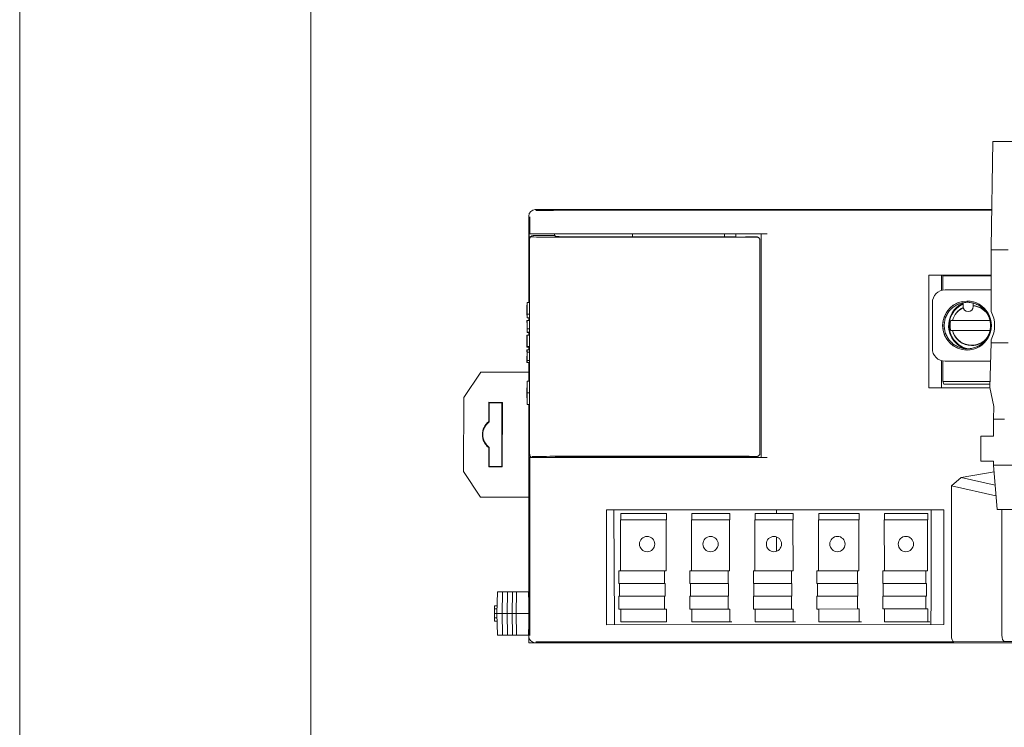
# Model space of a CAD drawing. Header units: millimetres. Extents: x 0 to 210, y 0 to 297.
# Tile 4 of 13: x 0 to 77, y 149 to 204. Entities that reach past the tile are written whole.
import ezdxf

# ---------------------------------------------------------------- set-up
doc = ezdxf.new("R2010")
doc.units = ezdxf.units.MM
doc.layers.add('1', color=7, linetype='Continuous', true_color=0xffffff)
doc.layers.add('125', color=7, linetype='Continuous', true_color=0xffffff)

msp = doc.modelspace()

# ---------------------------------------------------------------- linework, layer by layer
at = {"layer": '1', "color": 7, "linetype": 'Continuous', "lineweight": 18}
for p, q in [((76.463, 194.488), (76.334, 186.172)), ((102.515, 194.488), (76.463, 194.488)), ((76.381, 189.139), (40.503, 189.139)), ((40.503, 189.139), (76.381, 189.139)), ((41.939, 189.073), (76.38, 189.058)), ((40.003, 181.846), (40.003, 188.639)), ((40.003, 188.639), (40.003, 181.846)), ((40.035, 187.235), (40.061, 187.235)), ((40.035, 181.846), (40.035, 187.235)), ((41.898, 187.235), (40.061, 187.235)), ((58.721, 187.235), (41.898, 187.235)), ((42.03, 187.235), (42.03, 187.099)), ((55.38, 187.005), (55.38, 187.235)), ((56.263, 187.235), (56.263, 186.992)), ((58.261, 169.676), (58.261, 187.235)), ((40.057, 186.799), (40.057, 181.847)), ((40.356, 187.099), (42.055, 187.099)), ((42.111, 187.03), (42.055, 187.099)), ((43.025, 187.014), (51.51, 187.014)), ((51.513, 187.01), (51.51, 187.014)), ((55.897, 187.005), (51.787, 187.005)), ((56.23, 187.005), (55.897, 187.005)), ((57.857, 187.004), (57.287, 187.004)), ((58.149, 186.696), (58.149, 170.055)), ((58.164, 186.703), (58.164, 185.504)), ((76.331, 185.802), (76.331, 181.154)), ((58.166, 185.505), (58.164, 185.505)), ((58.164, 185.504), (58.166, 185.505)), ((58.166, 185.505), (58.166, 171.247)), ((71.442, 175.138), (71.442, 183.988)), ((71.442, 183.988), (76.332, 183.988)), ((72.423, 183.988), (72.423, 182.797)), ((72.535, 183.938), (76.332, 183.938)), ((72.535, 182.823), (72.535, 183.938)), ((76.331, 182.838), (72.707, 182.838)), ((40.061, 181.847), (39.862, 181.847)), ((71.71, 181.838), (71.71, 178.238)), ((74.129, 181.823), (74.129, 181.538)), ((74.929, 181.538), (74.929, 181.794)), ((39.86, 180.444), (39.865, 180.444)), ((39.86, 180.279), (39.86, 180.444)), ((39.862, 180.279), (39.86, 180.279)), ((39.862, 180.655), (40.061, 180.655)), ((39.862, 180.279), (39.862, 179.958)), ((39.864, 180.279), (39.862, 180.279)), ((39.864, 180.94), (40.063, 180.94)), ((39.865, 180.444), (40.063, 180.444)), ((40.003, 180.444), (40.003, 180.655)), ((40.003, 180.655), (40.003, 180.444)), ((40.035, 180.444), (40.035, 180.655)), ((40.057, 180.655), (40.057, 180.444)), ((76.199, 180.438), (73.384, 180.438)), ((39.863, 179.494), (40.062, 179.494)), ((39.864, 179.785), (40.063, 179.785)), ((39.864, 179.532), (40.062, 179.532)), ((40.003, 179.281), (40.003, 179.494)), ((40.003, 179.493), (40.003, 179.281)), ((40.035, 179.281), (40.035, 179.494)), ((40.057, 179.494), (40.057, 179.281)), ((73.384, 179.638), (76.199, 179.638)), ((39.86, 179.281), (39.865, 179.281)), ((39.86, 178.353), (39.86, 179.281)), ((39.861, 179.117), (39.861, 178.353)), ((39.862, 179.117), (39.861, 179.117)), ((39.862, 178.428), (39.862, 179.117)), ((39.863, 179.117), (39.863, 178.428)), ((39.864, 179.117), (39.863, 179.117)), ((39.864, 178.382), (39.864, 179.117)), ((39.865, 179.281), (40.063, 179.281)), ((39.865, 179.281), (39.865, 178.382)), ((40.063, 178.382), (40.063, 179.281)), ((76.331, 178.922), (76.331, 178.688)), ((39.861, 178.353), (39.86, 178.353)), ((39.86, 178.127), (39.865, 178.127)), ((39.86, 177.969), (39.86, 178.127)), ((39.864, 177.969), (39.86, 177.969)), ((39.86, 177.315), (39.864, 177.969)), ((39.861, 178.353), (40.059, 178.353)), ((39.865, 177.958), (39.861, 177.304)), ((39.863, 178.428), (39.862, 178.428)), ((39.863, 178.428), (39.864, 178.428)), ((39.865, 178.382), (39.864, 178.382)), ((39.865, 178.382), (40.063, 178.382)), ((39.865, 178.127), (40.063, 178.127)), ((39.865, 178.127), (39.865, 177.958)), ((39.865, 177.958), (40.063, 177.958)), ((40.003, 178.127), (40.003, 178.352)), ((40.003, 178.352), (40.003, 178.127)), ((40.035, 178.127), (40.035, 178.353)), ((40.057, 178.353), (40.057, 178.127)), ((40.059, 178.353), (40.059, 178.382)), ((40.06, 177.304), (40.063, 177.958)), ((40.063, 177.958), (40.063, 178.127)), ((76.331, 178.688), (76.226, 175.188)), ((76.331, 178.688), (77.679, 178.688)), ((39.86, 177.146), (39.86, 177.315)), ((39.861, 177.304), (39.865, 177.304)), ((39.865, 177.304), (40.063, 177.304)), ((39.865, 177.304), (39.865, 177.146)), ((40.063, 177.146), (40.063, 177.304)), ((72.423, 177.28), (72.423, 175.138)), ((72.535, 175.8), (72.535, 177.253)), ((76.288, 177.238), (72.707, 177.238)), ((39.865, 177.146), (39.86, 177.146)), ((39.865, 177.146), (40.063, 177.146)), ((40.003, 175.679), (40.003, 177.146)), ((40.003, 177.146), (40.003, 175.679)), ((40.035, 175.679), (40.035, 177.146)), ((40.057, 177.147), (40.057, 175.679)), ((34.889, 174.379), (36.225, 176.378)), ((40.003, 176.374), (36.225, 176.378)), ((39.864, 175.155), (39.864, 175.679)), ((39.864, 175.679), (40.062, 175.679)), ((39.864, 175.679), (39.866, 174.755)), ((40.065, 174.755), (40.062, 175.679)), ((39.86, 175.155), (39.864, 175.155)), ((39.86, 174.355), (39.86, 175.155)), ((76.237, 175.138), (71.442, 175.138)), ((72.548, 175.604), (72.616, 175.436)), ((76.226, 175.188), (76.55, 173.688)), ((34.889, 174.379), (34.884, 168.579)), ((39.864, 174.355), (39.86, 174.355)), ((39.866, 174.755), (39.864, 173.832)), ((39.864, 173.832), (39.864, 174.355)), ((39.866, 174.755), (40.065, 174.755)), ((40.062, 173.832), (40.065, 174.755)), ((36.853, 172.494), (36.854, 174.012)), ((36.854, 174.012), (37.924, 174.011)), ((36.854, 174.012), (36.889, 173.977)), ((36.887, 172.477), (36.889, 173.977)), ((36.889, 173.977), (37.889, 173.976)), ((37.889, 173.976), (37.884, 168.976)), ((37.924, 174.011), (37.889, 173.976)), ((37.924, 174.011), (37.919, 168.941)), ((39.864, 173.832), (40.062, 173.832)), ((40.003, 155.139), (40.003, 173.832)), ((40.003, 173.831), (40.003, 155.639)), ((40.035, 169.676), (40.035, 173.832)), ((40.057, 173.832), (40.057, 169.953)), ((76.55, 173.688), (76.52, 172.688)), ((77.367, 172.688), (76.52, 172.688)), ((76.52, 172.688), (76.52, 171.349)), ((58.164, 171.248), (58.164, 170.049)), ((58.166, 171.247), (58.164, 171.248)), ((58.164, 171.247), (58.166, 171.247)), ((76.52, 171.349), (75.523, 171.349)), ((75.523, 171.349), (75.523, 169.399)), ((36.849, 168.942), (36.851, 170.46)), ((36.884, 168.977), (36.886, 170.477)), ((40.061, 169.676), (40.035, 169.676)), ((40.061, 169.676), (40.211, 169.676)), ((40.211, 169.676), (41.898, 169.676)), ((41.898, 169.676), (58.721, 169.676)), ((42.074, 169.676), (42.111, 169.722)), ((51.51, 169.738), (43.025, 169.738)), ((51.51, 169.738), (51.513, 169.742)), ((51.787, 169.747), (55.897, 169.747)), ((56.263, 169.759), (56.263, 169.676)), ((36.849, 168.942), (36.884, 168.977)), ((37.919, 168.941), (36.849, 168.942)), ((37.884, 168.976), (36.884, 168.977)), ((37.919, 168.941), (37.884, 168.976)), ((75.523, 169.399), (76.52, 169.399)), ((76.52, 169.399), (76.52, 169.088)), ((76.52, 169.088), (76.79, 165.588)), ((76.52, 169.088), (101.835, 169.088)), ((36.215, 166.578), (34.884, 168.579)), ((73.206, 167.469), (73.968, 168.111)), ((76.56, 168.566), (73.968, 168.111)), ((73.968, 168.111), (76.643, 167.496)), ((76.707, 166.664), (73.206, 167.469)), ((73.206, 155.719), (73.206, 167.469)), ((36.215, 166.578), (40.003, 166.574)), ((46.117, 156.547), (46.117, 165.571)), ((46.117, 165.571), (72.613, 165.571)), ((46.745, 156.547), (46.693, 165.571)), ((59.461, 165.286), (59.461, 165.571)), ((71.616, 158.689), (71.616, 165.571)), ((72.613, 165.571), (72.613, 156.558)), ((76.79, 165.588), (102.105, 165.588)), ((77.181, 165.588), (77.181, 155.737)), ((50.819, 165.285), (47.23, 165.284)), ((47.231, 164.784), (47.23, 165.284)), ((50.819, 165.285), (50.819, 164.785)), ((55.802, 165.286), (52.812, 165.285)), ((52.812, 165.285), (52.812, 164.785)), ((55.802, 165.286), (55.802, 164.786)), ((57.771, 164.786), (57.771, 160.786)), ((60.761, 164.786), (57.771, 164.786)), ((57.795, 165.286), (57.795, 164.786)), ((60.785, 165.286), (57.795, 165.286)), ((60.785, 164.786), (60.761, 164.786)), ((60.761, 164.786), (60.762, 160.786)), ((60.785, 165.286), (60.785, 164.786)), ((65.944, 164.787), (62.754, 164.786)), ((62.754, 164.786), (62.755, 160.786)), ((65.968, 165.287), (62.779, 165.286)), ((62.779, 165.286), (62.779, 164.786)), ((65.968, 164.787), (65.944, 164.787)), ((65.944, 164.787), (65.944, 160.787)), ((65.968, 165.287), (65.968, 164.787)), ((71.326, 164.788), (67.937, 164.787)), ((67.937, 164.787), (67.938, 160.787)), ((71.35, 165.288), (67.962, 165.287)), ((67.962, 165.287), (67.962, 164.787)), ((71.326, 164.788), (71.35, 164.788)), ((71.326, 160.788), (71.326, 164.788)), ((71.35, 164.788), (71.35, 165.288)), ((50.794, 164.785), (47.206, 164.784)), ((47.207, 160.784), (47.206, 164.784)), ((50.819, 164.785), (50.794, 164.785)), ((50.794, 164.785), (50.795, 160.785)), ((55.778, 164.786), (52.788, 164.785)), ((52.788, 164.785), (52.788, 160.785)), ((55.802, 164.786), (55.778, 164.786)), ((55.778, 164.786), (55.778, 160.786)), ((59.461, 162.319), (59.461, 163.453)), ((47.085, 160.784), (50.673, 160.785)), ((47.085, 159.784), (47.085, 160.784)), ((50.795, 160.785), (50.673, 160.785)), ((50.673, 160.785), (50.673, 159.785)), ((52.666, 160.785), (55.656, 160.786)), ((52.666, 160.785), (52.666, 159.785)), ((55.778, 160.786), (55.656, 160.786)), ((55.656, 160.786), (55.656, 159.786)), ((57.649, 160.786), (57.65, 159.786)), ((57.649, 160.786), (60.64, 160.786)), ((60.762, 160.786), (60.64, 160.786)), ((60.64, 160.786), (60.64, 159.786)), ((62.633, 160.786), (65.822, 160.787)), ((62.633, 160.786), (62.633, 159.786)), ((65.944, 160.787), (65.822, 160.787)), ((65.822, 160.787), (65.822, 159.787)), ((67.816, 160.787), (71.204, 160.788)), ((67.816, 160.787), (67.816, 159.787)), ((71.204, 160.788), (71.326, 160.788)), ((71.204, 159.788), (71.204, 160.788)), ((47.085, 159.784), (50.673, 159.785)), ((47.125, 159.784), (47.085, 159.784)), ((47.125, 159.784), (50.713, 159.785)), ((47.126, 158.784), (47.125, 159.784)), ((50.673, 159.785), (50.713, 159.785)), ((50.713, 159.785), (50.714, 158.785)), ((52.666, 159.785), (55.656, 159.786)), ((52.666, 159.785), (52.707, 159.785)), ((52.707, 159.785), (55.697, 159.786)), ((52.707, 159.785), (52.707, 158.785)), ((55.656, 159.786), (55.697, 159.786)), ((55.697, 159.786), (55.697, 158.786)), ((57.65, 159.786), (57.69, 159.786)), ((57.65, 159.786), (60.64, 159.786)), ((57.69, 159.786), (57.69, 158.786)), ((57.69, 159.786), (60.68, 159.786)), ((60.64, 159.786), (60.68, 159.786)), ((60.68, 159.786), (60.68, 158.786)), ((62.633, 159.786), (65.822, 159.787)), ((62.633, 159.786), (62.674, 159.786)), ((62.674, 159.786), (65.863, 159.787)), ((62.674, 159.786), (62.674, 158.786)), ((65.822, 159.787), (65.863, 159.787)), ((65.863, 159.787), (65.863, 158.787)), ((67.816, 159.787), (71.204, 159.788)), ((67.816, 159.787), (67.856, 159.787)), ((67.856, 159.787), (71.245, 159.788)), ((67.856, 159.787), (67.857, 158.787)), ((71.245, 159.788), (71.204, 159.788)), ((71.245, 158.788), (71.245, 159.788)), ((37.503, 157.439), (37.532, 159.139)), ((37.932, 159.139), (37.532, 159.139)), ((37.903, 157.439), (37.932, 159.139)), ((38.332, 159.139), (37.932, 159.139)), ((38.303, 157.439), (38.332, 159.139)), ((38.732, 159.139), (38.332, 159.139)), ((38.703, 157.439), (38.732, 159.139)), ((39.032, 159.139), (38.732, 159.139)), ((39.003, 157.439), (39.032, 159.139)), ((39.987, 159.139), (39.032, 159.139)), ((39.987, 159.139), (40.003, 158.239)), ((47.085, 158.784), (50.673, 158.785)), ((47.085, 157.784), (47.085, 158.784)), ((50.714, 158.785), (50.673, 158.785)), ((50.673, 158.785), (50.673, 157.785)), ((52.666, 158.785), (55.656, 158.786)), ((52.666, 158.785), (52.666, 157.785)), ((55.697, 158.786), (55.656, 158.786)), ((55.656, 158.786), (55.656, 157.786)), ((57.65, 158.786), (57.65, 157.786)), ((57.65, 158.786), (60.64, 158.786)), ((60.68, 158.786), (60.64, 158.786)), ((60.64, 158.786), (60.64, 157.786)), ((62.633, 158.786), (65.823, 158.787)), ((62.633, 158.786), (62.633, 157.786)), ((65.863, 158.787), (65.823, 158.787)), ((65.823, 158.787), (65.823, 157.787)), ((67.816, 158.787), (71.205, 158.788)), ((67.816, 158.787), (67.816, 157.787)), ((71.205, 158.788), (71.245, 158.788)), ((71.205, 157.788), (71.205, 158.788)), ((71.616, 158.689), (71.578, 156.557)), ((37.309, 157.789), (37.313, 158.039)), ((37.513, 158.039), (37.313, 158.039)), ((37.303, 157.439), (37.309, 157.789)), ((37.309, 157.089), (37.303, 157.439)), ((37.303, 157.439), (37.503, 157.439)), ((37.509, 157.789), (37.309, 157.789)), ((37.313, 156.839), (37.309, 157.089)), ((37.509, 157.089), (37.309, 157.089)), ((37.532, 155.739), (37.503, 157.439)), ((37.503, 157.439), (37.903, 157.439)), ((37.932, 155.739), (37.903, 157.439)), ((37.903, 157.439), (38.303, 157.439)), ((38.332, 155.739), (38.303, 157.439)), ((38.303, 157.439), (38.703, 157.439)), ((38.732, 155.739), (38.703, 157.439)), ((38.703, 157.439), (39.003, 157.439)), ((39.032, 155.739), (39.003, 157.439)), ((39.003, 157.439), (40.003, 157.439)), ((47.085, 157.784), (50.673, 157.785)), ((47.231, 157.784), (47.085, 157.784)), ((50.819, 157.785), (47.231, 157.784)), ((47.232, 156.784), (47.231, 157.784)), ((50.673, 157.785), (50.819, 157.785)), ((50.819, 157.785), (50.82, 156.785)), ((52.666, 157.785), (55.656, 157.786)), ((52.666, 157.785), (52.813, 157.785)), ((55.803, 157.786), (52.813, 157.785)), ((52.813, 157.785), (52.813, 156.785)), ((55.656, 157.786), (55.803, 157.786)), ((55.803, 157.786), (55.803, 156.786)), ((57.65, 157.786), (57.796, 157.786)), ((57.65, 157.786), (60.64, 157.786)), ((57.796, 157.786), (57.796, 156.786)), ((60.786, 157.786), (57.796, 157.786)), ((60.64, 157.786), (60.786, 157.786)), ((60.786, 157.786), (60.786, 156.786)), ((62.633, 157.786), (65.823, 157.787)), ((62.633, 157.786), (62.78, 157.786)), ((65.969, 157.787), (62.78, 157.786)), ((62.78, 157.786), (62.78, 156.786)), ((65.823, 157.787), (65.969, 157.787)), ((65.969, 157.787), (65.969, 156.787)), ((67.816, 157.787), (71.205, 157.788)), ((67.816, 157.787), (67.962, 157.787)), ((71.351, 157.788), (67.962, 157.787)), ((67.962, 157.787), (67.963, 156.787)), ((71.351, 157.788), (71.205, 157.788)), ((71.351, 156.788), (71.351, 157.788)), ((37.513, 156.839), (37.313, 156.839)), ((40.003, 156.639), (39.987, 155.739)), ((72.613, 156.558), (46.117, 156.547)), ((50.82, 156.785), (47.232, 156.784)), ((55.803, 156.786), (52.813, 156.785)), ((52.813, 156.785), (52.976, 156.785)), ((55.803, 156.786), (55.966, 156.786)), ((57.796, 156.786), (57.959, 156.786)), ((60.786, 156.786), (57.796, 156.786)), ((60.786, 156.786), (60.949, 156.786)), ((65.969, 156.787), (62.78, 156.786)), ((62.78, 156.786), (62.943, 156.786)), ((65.969, 156.787), (66.132, 156.787)), ((71.351, 156.788), (67.963, 156.787)), ((67.963, 156.787), (68.125, 156.787)), ((71.514, 156.788), (71.351, 156.788)), ((37.932, 155.739), (37.532, 155.739)), ((38.332, 155.739), (37.932, 155.739)), ((38.732, 155.739), (38.332, 155.739)), ((39.032, 155.739), (38.732, 155.739)), ((39.987, 155.739), (39.032, 155.739)), ((40.503, 155.139), (40.003, 155.139)), ((40.503, 155.139), (129.503, 155.139)), ((73.403, 155.219), (41.939, 155.205)), ((77.361, 155.236), (73.403, 155.219))]:
    msp.add_line(p, q, dxfattribs=at)
at = {"layer": '1', "color": 92, "linetype": 'Continuous', "lineweight": 13}
for p, q in [((41.939, 189.081), (40.547, 189.081)), ((41.935, 189.07), (76.379, 189.055)), ((40.071, 188.58), (40.071, 187.235)), ((48.163, 187.235), (48.163, 187.014)), ((58.261, 187.235), (58.261, 169.676)), ((40.066, 187.01), (40.076, 186.906)), ((40.069, 170.042), (40.069, 186.71)), ((57.088, 186.979), (41.915, 186.979)), ((76.332, 185.988), (77.68, 185.988)), ((76.24, 175.636), (72.542, 175.636)), ((40.071, 169.676), (40.071, 155.698)), ((40.085, 169.934), (40.076, 169.847)), ((41.915, 169.773), (57.088, 169.773)), ((41.939, 155.198), (40.547, 155.198)), ((41.935, 155.208), (73.383, 155.221)), ((77.341, 155.239), (73.381, 155.222)), ((129.406, 155.239), (77.343, 155.239))]:
    msp.add_line(p, q, dxfattribs=at)
at = {"layer": '1', "color": 7, "linetype": 'Continuous', "lineweight": 18}
for centre, radius, start, end in [((74.529, 181.538), 0.4, 180, 270), ((74.529, 181.538), 0.4, 270, 0), ((37.637, 171.476), 1.285, 127.59773, 232.29319), ((37.637, 171.476), 1.25, 126.81536, 233.07556)]:
    msp.add_arc(centre, radius, start, end, dxfattribs=at)
for centre, major_axis, ratio, start_param, end_param in [((40.503, 188.639), (0.354, -0.354), 0.999973, 2.356208, 3.926977), ((40.357, 186.799), (-0.212, 0.212), 0.998475, 5.499266, 7.068536), ((43.11, 187.031), (-1, -0.001), 0.01745, 0.013937, 1.485249), ((51.813, 187.01), (-0.3, 0), 0.01745, 0.013937, 1.485249), ((56.722, 187), (-0.6, -0.001), 0.01745, 5.674039, 9.767512), ((58.339, 186.797), (-0.086, -0.313), 0.541414, 4.918634, 5.182836), ((76.495, 185.802), (0, 2), 0.081939, 1.384729, 1.570796), ((72.707, 181.838), (0, 1), 0.996637, 0, 1.570796), ((74.431, 180.038), (0, -1.925), 0.996637, 3.141593, 6.283185), ((74.447, 180.038), (0, -1.925), 0.996637, 3.141593, 4.712389), ((74.431, 180.038), (0, -1.925), 0.996637, 0, 3.141593), ((74.894, 180.038), (0, 1.869), 0.996637, 0.423084, 2.995165), ((74.906, 180.038), (0, 1.925), 0.996637, 0.416948, 2.849228), ((74.798, 180.038), (0, 1.565), 0.996637, 0.436872, 1.312297), ((74.798, 180.038), (0, 1.565), 0.996637, 5.393509, 6.198645), ((74.169, 180.038), (0, -2.44), 0.996637, 1.095909, 2.045684), ((74.857, 180.038), (0, 1.752), 0.996637, 1.340491, 1.801102), ((74.447, 180.038), (0, -1.925), 0.996637, 4.712389, 6.283185), ((74.798, 180.038), (0, 1.565), 0.996637, 1.829295, 3.141593), ((74.798, 180.038), (0, 1.565), 0.996637, 3.141593, 3.994955), ((72.707, 178.238), (0, 1), 0.996637, 1.570796, 3.141593), ((72.551, 175.8), (0, 0.2), 0.081939, 1.570796, 2.944197), ((40.357, 169.953), (-0.212, -0.212), 0.998475, 5.497835, 6.671012), ((43.11, 169.72), (-1, 0.001), 0.01745, 4.797936, 6.269249), ((51.813, 169.741), (-0.3, 0), 0.01745, 4.797936, 6.269249), ((56.846, 169.752), (-1.025, 0.002), 0.01745, 0.387943, 3.22714), ((56.722, 169.752), (-0.6, 0.001), 0.01745, 3.218384, 6.377488), ((58.339, 169.955), (-0.086, 0.313), 0.541414, 1.100349, 1.364552), ((40.503, 155.639), (0.354, 0.354), 0.999973, 2.356208, 3.926977), ((73.403, 155.719), (-0.001, 0.5), 0.395034, 1.56999, 3.135568), ((77.966, 155.739), (0.784, 0.003), 0.637505, 3.138831, 3.140033), ((77.361, 155.736), (-0.001, 0.5), 0.360081, 1.570016, 3.135577)]:
    msp.add_ellipse(centre, major_axis=major_axis, ratio=ratio, start_param=start_param, end_param=end_param, dxfattribs=at)
at = {"layer": '1', "color": 92, "linetype": 'Continuous', "lineweight": 13}
for centre, major_axis, ratio, start_param, end_param in [((42.065, 187.014), (-2, -0.003), 0.01745, 0.020664, 1.495651), ((57.153, 186.996), (-1, -0.001), 0.01745, 1.506045, 2.455452), ((74.792, 180.038), (0, -1.545), 0.996637, 3.572459, 4.450809), ((74.792, 180.038), (0, -1.545), 0.996637, 2.176779, 3.051692), ((74.792, 180.038), (0, -1.545), 0.996637, 4.974256, 7.263488), ((42.065, 169.738), (-2, 0.003), 0.01745, 4.787534, 5.827503), ((57.153, 169.755), (-1, 0.001), 0.01745, 3.827062, 4.77714)]:
    msp.add_ellipse(centre, major_axis=major_axis, ratio=ratio, start_param=start_param, end_param=end_param, dxfattribs=at)
at = {"layer": '1', "color": 7, "linetype": 'Continuous', "lineweight": 18}
for centre in [(49.299, 162.885), (54.283, 162.885), (59.266, 162.886), (64.25, 162.887), (69.632, 162.887)]:
    msp.add_ellipse(centre, major_axis=(0, -0.6), ratio=0.996685, dxfattribs=at)
for points, knots in [([(58.157, 186.782), (58.151, 186.808), (58.133, 186.857), (58.084, 186.917), (58.03, 186.959), (57.981, 186.982), (57.943, 186.994), (57.918, 186.999), (57.9, 187.001), (57.89, 187.002), (57.886, 187.003)], [0, 0, 0, 0, 0.174303, 0.353057, 0.504853, 0.631736, 0.729034, 0.807401, 0.904615, 1, 1, 1, 1]), ([(58.156, 186.778), (58.157, 186.783), (58.158, 186.785), (58.159, 186.786), (58.159, 186.786), (58.16, 186.784), (58.16, 186.782), (58.161, 186.778), (58.161, 186.775), (58.162, 186.768), (58.163, 186.763), (58.163, 186.754), (58.163, 186.751), (58.164, 186.744), (58.164, 186.74), (58.164, 186.731), (58.164, 186.726), (58.164, 186.715), (58.164, 186.709), (58.164, 186.703)], [0, 0, 0, 0, 0.25, 0.25, 0.375, 0.375, 0.5, 0.5, 0.625, 0.625, 0.75, 0.75, 0.8125, 0.8125, 0.875, 0.875, 0.9375, 0.9375, 1, 1, 1, 1]), ([(39.86, 181.565), (39.86, 181.594), (39.861, 181.619), (39.861, 181.663), (39.861, 181.682), (39.861, 181.717), (39.861, 181.732), (39.861, 181.759), (39.861, 181.77), (39.861, 181.801), (39.862, 181.816), (39.862, 181.837), (39.862, 181.843), (39.862, 181.847), (39.862, 181.847), (39.862, 181.846), (39.863, 181.845), (39.863, 181.839), (39.863, 181.832), (39.863, 181.808), (39.863, 181.792), (39.864, 181.764), (39.864, 181.758), (39.864, 181.745), (39.864, 181.738), (39.864, 181.716), (39.864, 181.699), (39.864, 181.68)], [0, 0, 0, 0, 0.0625, 0.0625, 0.125, 0.125, 0.1875, 0.1875, 0.25, 0.25, 0.375, 0.375, 0.5, 0.5, 0.5625, 0.5625, 0.625, 0.625, 0.75, 0.75, 0.875, 0.875, 0.90625, 0.90625, 0.9375, 0.9375, 1, 1, 1, 1]), ([(40.062, 181.68), (40.062, 181.699), (40.062, 181.716), (40.062, 181.745), (40.062, 181.758), (40.062, 181.791), (40.062, 181.808), (40.061, 181.832), (40.061, 181.839), (40.061, 181.845), (40.061, 181.846), (40.061, 181.847), (40.061, 181.847), (40.061, 181.847)], [0, 0, 0, 0, 0.138714, 0.138714, 0.277428, 0.277428, 0.554857, 0.554857, 0.832285, 0.832285, 0.971, 0.971, 1, 1, 1, 1]), ([(72.646, 180.038), (72.646, 180.098), (72.655, 180.279), (72.714, 180.577), (72.856, 180.915), (73.061, 181.218), (73.323, 181.475), (73.63, 181.673), (73.97, 181.807), (74.33, 181.87), (74.695, 181.861), (75.051, 181.778), (75.384, 181.626), (75.68, 181.411), (75.927, 181.141), (76.116, 180.827), (76.238, 180.488), (76.278, 180.219), (76.282, 180.071), (76.282, 180.038)], [0, 0, 0, 0, 0.031262, 0.094806, 0.158429, 0.222057, 0.285691, 0.349335, 0.412989, 0.476653, 0.540325, 0.604001, 0.667676, 0.731345, 0.795006, 0.858657, 0.922298, 0.982634, 1, 1, 1, 1]), ([(39.86, 180.949), (39.86, 180.969), (39.86, 180.991), (39.86, 181.025), (39.86, 181.037), (39.86, 181.062), (39.86, 181.075), (39.86, 181.115), (39.86, 181.142), (39.86, 181.201), (39.86, 181.231), (39.86, 181.292), (39.86, 181.321), (39.86, 181.364), (39.86, 181.379), (39.86, 181.406), (39.86, 181.419), (39.86, 181.445), (39.86, 181.458), (39.86, 181.482), (39.86, 181.493), (39.86, 181.526), (39.86, 181.546), (39.86, 181.565)], [0, 0, 0, 0, 0.125, 0.125, 0.1875, 0.1875, 0.25, 0.25, 0.375, 0.375, 0.5, 0.5, 0.625, 0.625, 0.6875, 0.6875, 0.75, 0.75, 0.8125, 0.8125, 0.875, 0.875, 1, 1, 1, 1]), ([(39.862, 181.675), (39.862, 181.675), (39.862, 181.674), (39.862, 181.67), (39.862, 181.665), (39.862, 181.648), (39.861, 181.636), (39.861, 181.612), (39.861, 181.603), (39.861, 181.581), (39.861, 181.569), (39.861, 181.556)], [0, 0, 0, 0, 0.069156, 0.069156, 0.379437, 0.379437, 0.689719, 0.689719, 0.844859, 0.844859, 1, 1, 1, 1]), ([(39.861, 181.556), (39.861, 181.537), (39.861, 181.516), (39.861, 181.484), (39.861, 181.477), (39.861, 181.463), (39.861, 181.455), (39.861, 181.432), (39.861, 181.416), (39.861, 181.388), (39.861, 181.378), (39.861, 181.359), (39.861, 181.348), (39.861, 181.327), (39.861, 181.317), (39.861, 181.294), (39.861, 181.283), (39.861, 181.261), (39.861, 181.25), (39.861, 181.227), (39.861, 181.216), (39.861, 181.182), (39.861, 181.161), (39.861, 181.121), (39.861, 181.102), (39.861, 181.077), (39.861, 181.068), (39.861, 181.053), (39.861, 181.045), (39.861, 181.023), (39.861, 181.01), (39.861, 180.986), (39.861, 180.975), (39.861, 180.944), (39.861, 180.927), (39.861, 180.898), (39.861, 180.886), (39.861, 180.866), (39.862, 180.858), (39.862, 180.845), (39.862, 180.84), (39.862, 180.834), (39.862, 180.833), (39.862, 180.832)], [0, 0, 0, 0, 0.097428, 0.097428, 0.121785, 0.121785, 0.146142, 0.146142, 0.194855, 0.194855, 0.219212, 0.219212, 0.243569, 0.243569, 0.267926, 0.267926, 0.292283, 0.292283, 0.31664, 0.31664, 0.340997, 0.340997, 0.389711, 0.389711, 0.438425, 0.438425, 0.462782, 0.462782, 0.487138, 0.487138, 0.535852, 0.535852, 0.584566, 0.584566, 0.681994, 0.681994, 0.779422, 0.779422, 0.876849, 0.876849, 0.974277, 0.974277, 1, 1, 1, 1]), ([(39.864, 181.551), (39.864, 181.566), (39.864, 181.579), (39.863, 181.6), (39.863, 181.609), (39.863, 181.625), (39.863, 181.631), (39.863, 181.643), (39.863, 181.653), (39.863, 181.66), (39.863, 181.666), (39.863, 181.668), (39.863, 181.674), (39.862, 181.676), (39.862, 181.677), (39.862, 181.677), (39.862, 181.677)], [0, 0, 0, 0, 0.118458, 0.118458, 0.236917, 0.236917, 0.355375, 0.355375, 0.473834, 0.592292, 0.592292, 0.710751, 0.710751, 0.947668, 0.947668, 1, 1, 1, 1]), ([(39.863, 180.877), (39.863, 180.887), (39.863, 180.898), (39.864, 180.926), (39.864, 180.942), (39.864, 180.972), (39.864, 180.983), (39.864, 181.006), (39.864, 181.019), (39.864, 181.04), (39.864, 181.048), (39.864, 181.063), (39.864, 181.071), (39.864, 181.095), (39.864, 181.113), (39.864, 181.142), (39.864, 181.152), (39.864, 181.172), (39.864, 181.183), (39.864, 181.199), (39.864, 181.204), (39.864, 181.215), (39.864, 181.221), (39.864, 181.238), (39.864, 181.26), (39.864, 181.282), (39.864, 181.304), (39.864, 181.314), (39.864, 181.335), (39.864, 181.346), (39.864, 181.366), (39.864, 181.375), (39.864, 181.403), (39.864, 181.421), (39.864, 181.444), (39.864, 181.452), (39.864, 181.467), (39.864, 181.474), (39.864, 181.508), (39.864, 181.53), (39.864, 181.551)], [0, 0, 0, 0, 0.125, 0.125, 0.25, 0.25, 0.3125, 0.3125, 0.375, 0.375, 0.40625, 0.40625, 0.4375, 0.4375, 0.5, 0.5, 0.53125, 0.53125, 0.5625, 0.5625, 0.578125, 0.578125, 0.59375, 0.59375, 0.625, 0.65625, 0.65625, 0.6875, 0.6875, 0.71875, 0.71875, 0.75, 0.75, 0.8125, 0.8125, 0.84375, 0.84375, 0.875, 0.875, 1, 1, 1, 1]), ([(39.864, 181.68), (39.864, 181.663), (39.864, 181.644), (39.864, 181.603), (39.864, 181.58), (39.864, 181.548), (39.864, 181.541), (39.864, 181.527), (39.864, 181.52), (39.864, 181.498), (39.864, 181.483), (39.864, 181.459), (39.864, 181.451), (39.864, 181.434), (39.865, 181.425), (39.865, 181.398), (39.865, 181.38), (39.865, 181.343), (39.865, 181.323), (39.865, 181.284), (39.865, 181.264), (39.865, 181.224), (39.865, 181.205), (39.865, 181.165), (39.865, 181.146), (39.865, 181.109), (39.865, 181.091), (39.864, 181.065), (39.864, 181.057), (39.864, 181.04), (39.864, 181.032), (39.864, 181.009), (39.864, 180.994), (39.864, 180.966), (39.864, 180.953), (39.864, 180.94)], [0, 0, 0, 0, 0.125, 0.125, 0.25, 0.25, 0.28125, 0.28125, 0.3125, 0.3125, 0.375, 0.375, 0.40625, 0.40625, 0.4375, 0.4375, 0.5, 0.5, 0.5625, 0.5625, 0.625, 0.625, 0.6875, 0.6875, 0.75, 0.75, 0.8125, 0.8125, 0.84375, 0.84375, 0.875, 0.875, 0.9375, 0.9375, 1, 1, 1, 1]), ([(40.063, 180.94), (40.063, 180.965), (40.063, 180.993), (40.063, 181.039), (40.063, 181.056), (40.063, 181.082), (40.063, 181.09), (40.063, 181.108), (40.063, 181.117), (40.063, 181.145), (40.063, 181.164), (40.063, 181.194), (40.063, 181.204), (40.063, 181.223), (40.063, 181.233), (40.063, 181.263), (40.063, 181.283), (40.063, 181.312), (40.063, 181.322), (40.063, 181.342), (40.063, 181.351), (40.063, 181.38), (40.063, 181.398), (40.063, 181.425), (40.063, 181.433), (40.063, 181.45), (40.063, 181.459), (40.063, 181.483), (40.063, 181.498), (40.063, 181.52), (40.063, 181.527), (40.063, 181.541), (40.063, 181.547), (40.063, 181.58), (40.063, 181.603), (40.063, 181.644), (40.063, 181.663), (40.062, 181.68)], [0, 0, 0, 0, 0.125, 0.125, 0.1875, 0.1875, 0.21875, 0.21875, 0.25, 0.25, 0.3125, 0.3125, 0.34375, 0.34375, 0.375, 0.375, 0.4375, 0.4375, 0.46875, 0.46875, 0.5, 0.5, 0.5625, 0.5625, 0.59375, 0.59375, 0.625, 0.625, 0.6875, 0.6875, 0.71875, 0.71875, 0.75, 0.75, 0.875, 0.875, 1, 1, 1, 1]), ([(39.864, 180.94), (39.864, 180.907), (39.864, 180.88), (39.864, 180.831), (39.864, 180.811), (39.864, 180.783), (39.864, 180.775), (39.864, 180.759), (39.864, 180.751), (39.864, 180.731), (39.863, 180.719), (39.863, 180.69), (39.863, 180.677), (39.863, 180.66), (39.862, 180.655), (39.862, 180.655), (39.862, 180.655), (39.862, 180.656), (39.862, 180.659), (39.862, 180.664), (39.862, 180.678), (39.861, 180.692), (39.861, 180.723), (39.861, 180.734), (39.861, 180.761), (39.861, 180.777), (39.861, 180.805), (39.861, 180.815), (39.861, 180.837), (39.861, 180.849), (39.861, 180.874), (39.86, 180.887), (39.86, 180.916), (39.86, 180.932), (39.86, 180.949)], [0, 0, 0, 0, 0.0625, 0.0625, 0.125, 0.125, 0.15625, 0.15625, 0.1875, 0.1875, 0.25, 0.25, 0.375, 0.375, 0.5, 0.5, 0.53125, 0.53125, 0.5625, 0.625, 0.625, 0.75, 0.75, 0.8125, 0.8125, 0.875, 0.875, 0.90625, 0.90625, 0.9375, 0.9375, 0.96875, 0.96875, 1, 1, 1, 1]), ([(39.862, 180.823), (39.862, 180.823), (39.862, 180.823), (39.862, 180.823), (39.862, 180.824), (39.863, 180.829), (39.863, 180.834), (39.863, 180.841), (39.863, 180.847), (39.863, 180.85), (39.863, 180.86), (39.863, 180.868), (39.863, 180.877)], [0, 0, 0, 0, 0.014176, 0.014176, 0.260632, 0.260632, 0.507088, 0.630316, 0.630316, 0.753544, 0.753544, 1, 1, 1, 1]), ([(39.862, 179.595), (39.862, 179.609), (39.862, 179.625), (39.862, 179.649), (39.862, 179.655), (39.862, 179.665), (39.862, 179.671), (39.862, 179.688), (39.862, 179.713), (39.862, 179.74), (39.862, 179.761), (39.862, 179.768), (39.862, 179.783), (39.862, 179.791), (39.862, 179.813), (39.862, 179.829), (39.862, 179.852), (39.862, 179.86), (39.862, 179.876), (39.862, 179.884), (39.862, 179.956), (39.862, 180.021), (39.862, 180.15), (39.862, 180.215), (39.862, 180.279)], [0, 0, 0, 0, 0.125, 0.125, 0.15625, 0.15625, 0.1875, 0.1875, 0.25, 0.3125, 0.3125, 0.34375, 0.34375, 0.375, 0.375, 0.4375, 0.4375, 0.46875, 0.46875, 0.5, 0.5, 0.75, 0.75, 1, 1, 1, 1]), ([(39.865, 180.444), (39.865, 180.334), (39.865, 180.223), (39.865, 180.099), (39.865, 180.086), (39.865, 180.058), (39.865, 180.017), (39.865, 179.975), (39.865, 179.934), (39.865, 179.92), (39.865, 179.893), (39.864, 179.879), (39.864, 179.852), (39.864, 179.838), (39.864, 179.811), (39.864, 179.798), (39.864, 179.785)], [0, 0, 0, 0, 0.5, 0.5, 0.5625, 0.5625, 0.625, 0.75, 0.75, 0.8125, 0.8125, 0.875, 0.875, 0.9375, 0.9375, 1, 1, 1, 1]), ([(39.864, 179.807), (39.864, 179.816), (39.864, 179.825), (39.864, 179.839), (39.864, 179.844), (39.864, 179.854), (39.864, 179.859), (39.864, 179.883), (39.864, 179.903), (39.864, 179.942), (39.864, 179.962), (39.864, 179.992), (39.864, 180.002), (39.864, 180.022), (39.864, 180.032), (39.864, 180.121), (39.864, 180.2), (39.864, 180.279)], [0, 0, 0, 0, 0.0625, 0.0625, 0.09375, 0.09375, 0.125, 0.125, 0.25, 0.25, 0.375, 0.375, 0.4375, 0.4375, 0.5, 0.5, 1, 1, 1, 1]), ([(40.061, 180.655), (40.061, 180.655), (40.061, 180.655), (40.061, 180.655), (40.061, 180.66), (40.062, 180.677), (40.062, 180.69), (40.062, 180.714), (40.062, 180.72), (40.062, 180.732), (40.062, 180.738), (40.062, 180.758), (40.062, 180.774), (40.062, 180.801), (40.062, 180.811), (40.063, 180.832), (40.063, 180.843), (40.063, 180.88), (40.063, 180.908), (40.063, 180.94)], [0, 0, 0, 0, 0.008385, 0.008385, 0.256289, 0.256289, 0.504192, 0.504192, 0.566168, 0.566168, 0.628144, 0.628144, 0.752096, 0.752096, 0.814072, 0.814072, 0.876048, 0.876048, 1, 1, 1, 1]), ([(40.063, 179.785), (40.063, 179.812), (40.063, 179.839), (40.063, 179.88), (40.063, 179.893), (40.063, 179.921), (40.063, 179.934), (40.063, 179.976), (40.063, 180.003), (40.063, 180.044), (40.063, 180.058), (40.063, 180.086), (40.063, 180.1), (40.063, 180.224), (40.063, 180.334), (40.063, 180.444)], [0, 0, 0, 0, 0.125, 0.125, 0.1875, 0.1875, 0.25, 0.25, 0.375, 0.375, 0.4375, 0.4375, 0.5, 0.5, 1, 1, 1, 1]), ([(73.29, 180.438), (73.292, 180.438), (73.296, 180.438), (73.307, 180.438), (73.314, 180.438), (73.331, 180.438), (73.341, 180.438), (73.362, 180.438), (73.373, 180.438), (73.384, 180.438)], [0, 0, 0, 0, 0.25, 0.25, 0.5, 0.5, 0.75, 0.75, 1, 1, 1, 1]), ([(39.862, 179.958), (39.862, 179.935), (39.862, 179.913), (39.862, 179.88), (39.862, 179.869), (39.862, 179.848), (39.862, 179.837), (39.862, 179.817), (39.863, 179.807), (39.863, 179.789), (39.863, 179.78), (39.863, 179.764), (39.863, 179.756), (39.863, 179.743), (39.863, 179.737), (39.863, 179.731)], [0, 0, 0, 0, 0.25, 0.25, 0.375, 0.375, 0.5, 0.5, 0.625, 0.625, 0.75, 0.75, 0.875, 0.875, 1, 1, 1, 1]), ([(39.863, 179.497), (39.863, 179.502), (39.863, 179.511), (39.863, 179.534), (39.863, 179.544), (39.862, 179.566), (39.862, 179.58), (39.862, 179.595)], [0, 0, 0, 0, 0.491487, 0.491487, 0.745743, 0.745743, 1, 1, 1, 1]), ([(39.863, 179.731), (39.863, 179.718), (39.863, 179.708), (39.863, 179.691), (39.863, 179.685), (39.863, 179.678), (39.863, 179.676), (39.863, 179.673), (39.863, 179.673), (39.863, 179.672)], [0, 0, 0, 0, 0.377941, 0.377941, 0.755881, 0.755881, 0.944852, 0.944852, 1, 1, 1, 1]), ([(39.863, 179.663), (39.863, 179.663), (39.863, 179.663), (39.863, 179.665), (39.863, 179.667), (39.864, 179.676), (39.864, 179.686), (39.864, 179.703)], [0, 0, 0, 0, 0.156619, 0.156619, 0.437746, 0.437746, 1, 1, 1, 1]), ([(39.864, 179.532), (39.864, 179.514), (39.864, 179.503), (39.863, 179.495), (39.863, 179.494), (39.863, 179.494)], [0, 0, 0, 0, 0.657105, 0.657105, 1, 1, 1, 1]), ([(39.864, 179.703), (39.864, 179.708), (39.864, 179.714), (39.864, 179.727), (39.864, 179.734), (39.864, 179.751), (39.864, 179.76), (39.864, 179.776), (39.864, 179.782), (39.864, 179.794), (39.864, 179.801), (39.864, 179.807)], [0, 0, 0, 0, 0.25, 0.25, 0.5, 0.5, 0.75, 0.75, 0.875, 0.875, 1, 1, 1, 1]), ([(39.864, 179.785), (39.864, 179.767), (39.864, 179.749), (39.864, 179.725), (39.864, 179.717), (39.864, 179.701), (39.864, 179.693), (39.864, 179.672), (39.864, 179.658), (39.864, 179.634), (39.864, 179.623), (39.864, 179.593), (39.864, 179.578), (39.864, 179.558), (39.864, 179.552), (39.864, 179.541), (39.864, 179.536), (39.864, 179.532)], [0, 0, 0, 0, 0.125, 0.125, 0.1875, 0.1875, 0.25, 0.25, 0.375, 0.375, 0.5, 0.5, 0.75, 0.75, 0.875, 0.875, 1, 1, 1, 1]), ([(40.062, 179.532), (40.062, 179.541), (40.062, 179.552), (40.063, 179.571), (40.063, 179.579), (40.063, 179.595), (40.063, 179.612), (40.063, 179.634), (40.063, 179.652), (40.063, 179.659), (40.063, 179.672), (40.063, 179.679), (40.063, 179.7), (40.063, 179.716), (40.063, 179.749), (40.063, 179.767), (40.063, 179.785)], [0, 0, 0, 0, 0.25, 0.25, 0.375, 0.375, 0.5, 0.625, 0.625, 0.6875, 0.6875, 0.75, 0.75, 0.875, 0.875, 1, 1, 1, 1]), ([(40.062, 179.494), (40.062, 179.494), (40.062, 179.494), (40.062, 179.494), (40.062, 179.495), (40.062, 179.503), (40.062, 179.514), (40.062, 179.532)], [0, 0, 0, 0, 0.016365, 0.016365, 0.344244, 0.344244, 1, 1, 1, 1]), ([(76.282, 180.038), (76.282, 179.978), (76.273, 179.798), (76.213, 179.499), (76.072, 179.161), (75.866, 178.858), (75.605, 178.602), (75.298, 178.403), (74.958, 178.269), (74.598, 178.206), (74.233, 178.216), (73.876, 178.298), (73.544, 178.45), (73.248, 178.665), (73, 178.935), (72.811, 179.249), (72.69, 179.588), (72.65, 179.857), (72.646, 180.005), (72.646, 180.038)], [0, 0, 0, 0, 0.031262, 0.094806, 0.158429, 0.222057, 0.285691, 0.349335, 0.412989, 0.476653, 0.540325, 0.604001, 0.667676, 0.731345, 0.795006, 0.858657, 0.922298, 0.982634, 1, 1, 1, 1]), ([(73.29, 179.638), (73.292, 179.638), (73.296, 179.638), (73.307, 179.638), (73.314, 179.638), (73.331, 179.638), (73.341, 179.638), (73.362, 179.638), (73.373, 179.638), (73.384, 179.638)], [0, 0, 0, 0, 0.25, 0.25, 0.5, 0.5, 0.75, 0.75, 1, 1, 1, 1]), ([(55.884, 169.747), (55.891, 169.747), (55.932, 169.745), (56.046, 169.742), (56.25, 169.738), (56.501, 169.735), (56.773, 169.734), (57.051, 169.734), (57.314, 169.735), (57.544, 169.737), (57.727, 169.741), (57.831, 169.745), (57.88, 169.748), (57.911, 169.752), (57.944, 169.758), (57.992, 169.773), (58.057, 169.809), (58.119, 169.875), (58.157, 169.935), (58.16, 169.971), (58.16, 169.972)], [0, 0, 0, 0, 0.016968, 0.102352, 0.192306, 0.280853, 0.369037, 0.457123, 0.545227, 0.633442, 0.721983, 0.811591, 0.858937, 0.880994, 0.894765, 0.910669, 0.935664, 0.965581, 0.998721, 1, 1, 1, 1]), ([(58.16, 169.968), (58.16, 169.968), (58.16, 169.968), (58.159, 169.966), (58.159, 169.966), (58.158, 169.966), (58.157, 169.969), (58.156, 169.974)], [0, 0, 0, 0, 0.108429, 0.108429, 0.40562, 0.40562, 1, 1, 1, 1]), ([(58.164, 170.049), (58.164, 170.046), (58.164, 170.043), (58.164, 170.037), (58.164, 170.034), (58.164, 170.026), (58.164, 170.021), (58.164, 170.012), (58.164, 170.008), (58.163, 170), (58.163, 169.997), (58.163, 169.989), (58.162, 169.984), (58.162, 169.981)], [0, 0, 0, 0, 0.083834, 0.083834, 0.167667, 0.167667, 0.335335, 0.335335, 0.503002, 0.503002, 0.67067, 0.67067, 1, 1, 1, 1]), ([(73.206, 155.719), (73.206, 155.719), (73.206, 155.719), (73.206, 155.719), (73.206, 155.719), (73.206, 155.719), (73.206, 155.719), (73.206, 155.719)], [0, 0, 0, 0, 0.5, 0.5, 0.833361, 0.833361, 1, 1, 1, 1])]:
    msp.add_open_spline(points, degree=3, knots=knots, dxfattribs=at)
for points, degree in [([(73.29, 180.438), (73.275, 180.438), (73.245, 180.438), (73.201, 180.438), (73.172, 180.438), (73.157, 180.438)], 3), ([(73.157, 179.638), (73.172, 179.638), (73.201, 179.638), (73.245, 179.638), (73.275, 179.638), (73.29, 179.638)], 3), ([(76.234, 175.438), (72.616, 175.438)], 1), ([(36.853, 172.494), (36.87, 172.486), (36.887, 172.477)], 2), ([(36.886, 170.477), (36.868, 170.468), (36.851, 170.46)], 2)]:
    msp.add_open_spline(points, degree=degree, dxfattribs=at)
at = {"layer": '125', "color": 3, "linetype": 'Continuous', "lineweight": 13}
msp.add_line((0, 297), (0, 0), dxfattribs=at)
at = {"layer": '125', "color": 7, "linetype": 'Continuous', "lineweight": 18}
msp.add_line((22.881, 290.495), (22.881, 6.505), dxfattribs=at)

doc.saveas('drawing.dxf')
